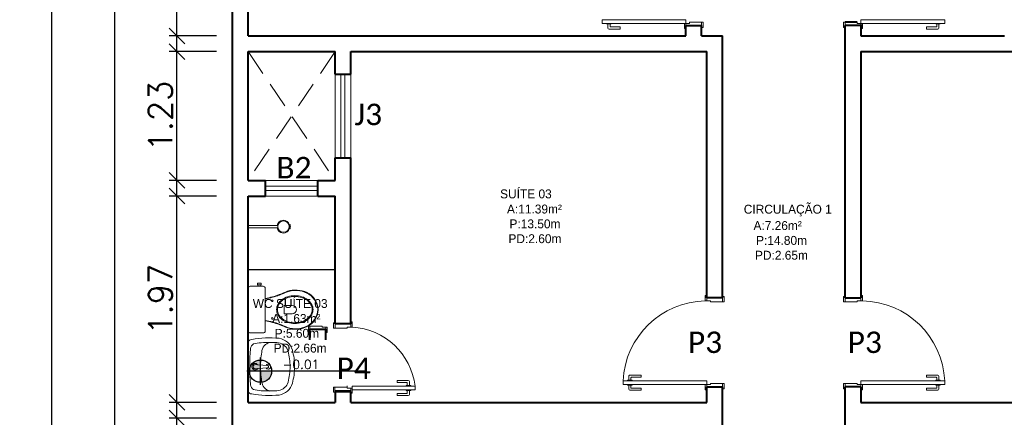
# Model space of a CAD drawing. Header units: millimetres. Extents: x 26 to 1362, y 24 to 358.
# Tile 87 of 256: x 520.35 to 529.75, y 223.64 to 227.44. Entities that reach past the tile are written whole.
import ezdxf

# ---------------------------------------------------------------- set-up
doc = ezdxf.new("R2010")
doc.units = ezdxf.units.MM
doc.linetypes.add('HIDDEN2', pattern=[4.7625, 3.175, -1.5875])
doc.linetypes.add('TRACEJADO_G', pattern=[0.375, 0.25, -0.125])
for name, color, linetype in [('ARQ-ALVENARIA', 4, 'Continuous'), ('ARQ-PISO', 8, 'Continuous'), ('PDF4_Text', 7, 'Continuous')]:
    doc.layers.add(name, color=color, linetype=linetype)
for name, color, linetype, lineweight in [('MB_ALVENARIA', 7, 'Continuous', 40), ('MB_COTA', 7, 'Continuous', 13), ('MB_ESQUADRIA', 7, 'Continuous', 5), ('MB_MOBILIÁRIO', 8, 'Continuous', 13), ('MB_TEXTO_0', 7, 'Continuous', 13)]:
    doc.layers.add(name, color=color, linetype=linetype, lineweight=lineweight)
doc.styles.add('AVANT', font='txt')
doc.styles.add('PDF Calibri', font='calibri.ttf')
doc.styles.add('ROMANS', font='romans.shx')
doc.dimstyles.new('LOHAINA 1-150', dxfattribs={"dimscale": 1.5, "dimtxt": 0.15, "dimasz": 0.1, "dimexe": 0.05, "dimexo": 0.1, "dimgap": 0.03, "dimtad": 1, "dimzin": 5, "dimdsep": 46, "dimtxsty": 'ROMANS', "dimblk": 'OBLIQUE', "dimcen": 0, "dimdle": 0.05, "dimclrd": 256, "dimclre": 256, "dimadec": 0, "dimazin": 0, "dimtfac": 1, "dimtofl": 0, "dimtmove": 2, "dimatfit": 3, "dimfxl": 0.04, "dimtolj": 1, "dimtzin": 1, "dimarcsym": 0})

# ---------------------------------------------------------------- blocks, each defined once
blk = doc.blocks.new('_Oblique')
at = {"color": 0, "linetype": 'ByBlock', "lineweight": -2}
blk.add_line((-0.5, -0.5), (0.5, 0.5), dxfattribs=at)
blk = doc.blocks.new('*D103')
at = {"layer": 'DEFPOINTS', "color": 0, "transparency": 16777216}
for p in [(521.2587, 236.455), (522.3823, 236.455), (522.3823, 208.545)]:
    blk.add_point(p, dxfattribs=at)
at = {"layer": 'MB_COTA', "lineweight": -2, "transparency": 16777216}
for p, q in [((521.2587, 208.47), (521.2587, 236.53)), ((522.2323, 236.455), (521.1837, 236.455)), ((522.2323, 208.545), (521.1837, 208.545))]:
    blk.add_line(p, q, dxfattribs=at)
at = {"layer": 'MB_COTA', "lineweight": -2, "transparency": 16777216, "xscale": 0.15, "yscale": 0.15, "zscale": 0.15}
for p, rotation in [((521.2587, 236.455), 90), ((521.2587, 208.545), 270)]:
    blk.add_blockref('_Oblique', p, dxfattribs=dict(at, rotation=rotation))
at = {"layer": 'MB_COTA', "color": 0, "transparency": 16777216, "insert": (521.1012, 222.5), "char_height": 0.225, "attachment_point": 5, "rotation": 90, "style": 'ROMANS'}
blk.add_mtext('\\A1;27.91', dxfattribs=at)
blk = doc.blocks.new('*D106')
at = {"layer": 'DEFPOINTS', "color": 0, "transparency": 16777216}
for p in [(522.3823, 253.465), (520.6571, 208.545), (522.3823, 208.545)]:
    blk.add_point(p, dxfattribs=at)
at = {"layer": 'MB_COTA', "lineweight": -2, "transparency": 16777216}
for p, q in [((520.6571, 253.54), (520.6571, 208.47)), ((522.2323, 253.465), (520.5821, 253.465)), ((522.2323, 208.545), (520.5821, 208.545))]:
    blk.add_line(p, q, dxfattribs=at)
at = {"layer": 'MB_COTA', "lineweight": -2, "transparency": 16777216, "xscale": 0.15, "yscale": 0.15, "zscale": 0.15}
for p, rotation in [((520.6571, 253.465), 90), ((520.6571, 208.545), 270)]:
    blk.add_blockref('_Oblique', p, dxfattribs=dict(at, rotation=rotation))
at = {"layer": 'MB_COTA', "color": 0, "transparency": 16777216, "insert": (520.4996, 231.005), "char_height": 0.225, "attachment_point": 5, "rotation": 90, "style": 'ROMANS'}
blk.add_mtext('\\A1;44.92', dxfattribs=at)
blk = doc.blocks.new('*D88')
at = {"layer": 'DEFPOINTS', "color": 0, "transparency": 16777216}
for p in [(521.8528, 223.635), (522.3823, 223.635), (522.3823, 219.635)]:
    blk.add_point(p, dxfattribs=at)
at = {"layer": 'MB_COTA', "lineweight": -2, "transparency": 16777216}
for p, q in [((522.2323, 223.635), (521.7778, 223.635)), ((521.8528, 219.56), (521.8528, 223.71)), ((522.2323, 219.635), (521.7778, 219.635))]:
    blk.add_line(p, q, dxfattribs=at)
at = {"layer": 'MB_COTA', "lineweight": -2, "transparency": 16777216, "xscale": 0.15, "yscale": 0.15, "zscale": 0.15}
for p, rotation in [((521.8528, 223.635), 90), ((521.8528, 219.635), 270)]:
    blk.add_blockref('_Oblique', p, dxfattribs=dict(at, rotation=rotation))
at = {"layer": 'MB_COTA', "color": 0, "transparency": 16777216, "insert": (521.6953, 221.635), "char_height": 0.225, "attachment_point": 5, "rotation": 90, "style": 'ROMANS'}
blk.add_mtext('\\A1;4.00', dxfattribs=at)
blk = doc.blocks.new('*D90')
at = {"layer": 'DEFPOINTS', "color": 0, "transparency": 16777216}
for p in [(521.8528, 225.755), (522.3823, 225.755), (522.3823, 223.785)]:
    blk.add_point(p, dxfattribs=at)
at = {"layer": 'MB_COTA', "lineweight": -2, "transparency": 16777216}
for p, q in [((521.8528, 223.71), (521.8528, 225.83)), ((522.2323, 225.755), (521.7778, 225.755)), ((522.2323, 223.785), (521.7778, 223.785))]:
    blk.add_line(p, q, dxfattribs=at)
at = {"layer": 'MB_COTA', "lineweight": -2, "transparency": 16777216, "xscale": 0.15, "yscale": 0.15, "zscale": 0.15}
for p, rotation in [((521.8528, 225.755), 90), ((521.8528, 223.785), 270)]:
    blk.add_blockref('_Oblique', p, dxfattribs=dict(at, rotation=rotation))
at = {"layer": 'MB_COTA', "color": 0, "transparency": 16777216, "insert": (521.6953, 224.77), "char_height": 0.225, "attachment_point": 5, "rotation": 90, "style": 'ROMANS'}
blk.add_mtext('\\A1;1.97', dxfattribs=at)
blk = doc.blocks.new('*D91')
at = {"layer": 'DEFPOINTS', "color": 0, "transparency": 16777216}
for p in [(521.8528, 232.755), (522.3823, 232.755), (522.3823, 227.285)]:
    blk.add_point(p, dxfattribs=at)
at = {"layer": 'MB_COTA', "lineweight": -2, "transparency": 16777216}
for p, q in [((521.8528, 227.21), (521.8528, 232.83)), ((522.2323, 232.755), (521.7778, 232.755)), ((522.2323, 227.285), (521.7778, 227.285))]:
    blk.add_line(p, q, dxfattribs=at)
at = {"layer": 'MB_COTA', "lineweight": -2, "transparency": 16777216, "xscale": 0.15, "yscale": 0.15, "zscale": 0.15}
for p, rotation in [((521.8528, 232.755), 90), ((521.8528, 227.285), 270)]:
    blk.add_blockref('_Oblique', p, dxfattribs=dict(at, rotation=rotation))
at = {"layer": 'MB_COTA', "color": 0, "transparency": 16777216, "insert": (521.6953, 230.02), "char_height": 0.225, "attachment_point": 5, "rotation": 90, "style": 'ROMANS'}
blk.add_mtext('\\A1;5.47', dxfattribs=at)
blk = doc.blocks.new('*D102')
at = {"layer": 'DEFPOINTS', "color": 0, "transparency": 16777216}
for p in [(521.8528, 227.135), (522.3823, 227.135), (522.3823, 225.905)]:
    blk.add_point(p, dxfattribs=at)
at = {"layer": 'MB_COTA', "lineweight": -2, "transparency": 16777216}
for p, q in [((521.8528, 225.83), (521.8528, 227.21)), ((522.2323, 227.135), (521.7778, 227.135)), ((522.2323, 225.905), (521.7778, 225.905))]:
    blk.add_line(p, q, dxfattribs=at)
at = {"layer": 'MB_COTA', "lineweight": -2, "transparency": 16777216, "xscale": 0.15, "yscale": 0.15, "zscale": 0.15}
for p, rotation in [((521.8528, 227.135), 90), ((521.8528, 225.905), 270)]:
    blk.add_blockref('_Oblique', p, dxfattribs=dict(at, rotation=rotation))
at = {"layer": 'MB_COTA', "color": 0, "transparency": 16777216, "insert": (521.6953, 226.52), "char_height": 0.225, "attachment_point": 5, "rotation": 90, "style": 'ROMANS'}
blk.add_mtext('\\A1;1.23', dxfattribs=at)

msp = doc.modelspace()

# ---------------------------------------------------------------- hatches: boundary and pattern name
at = {"transparency": 33554687}
h = msp.add_hatch(color=9, dxfattribs=at)
h.paths.add_polyline_path([(522.6509, 224.0832), (522.6509, 223.9769, 0.414214), (522.7572, 224.0832)])
h.paths.add_polyline_path([(522.6509, 224.0832), (522.6509, 224.1895, 0.414214), (522.5446, 224.0832)])

# ---------------------------------------------------------------- linework, layer by layer
for p, q in [((522.6509, 223.9536), (522.6509, 224.2128)), ((523.6556, 224.0832), (522.5214, 224.0832))]:
    msp.add_line(p, q, dxfattribs=at)
msp.add_circle((522.6509, 224.0832), 0.1063, dxfattribs=at)
at = {"layer": 'ARQ-ALVENARIA'}
for points in [[(526.7123, 227.285), (526.7123, 227.385)], [(526.8623, 227.285), (527.0623, 227.285)]]:
    msp.add_lwpolyline(points, dxfattribs=at)
at = {"layer": 'ARQ-PISO'}
msp.add_lwpolyline([(522.5323, 225.055), (522.5323, 225.055), (523.3623, 225.055)], dxfattribs=at)
at = {"layer": 'MB_ALVENARIA'}
for p, q in [((522.3823, 208.545), (522.3823, 253.465)), ((522.5323, 227.285), (522.5323, 232.755)), ((526.7123, 227.285), (526.7123, 227.385)), ((526.7123, 227.385), (526.8623, 227.385)), ((528.3473, 227.4151), (528.2323, 227.415)), ((528.3473, 227.4151), (528.2323, 227.415)), ((528.3823, 227.385), (528.2323, 227.385)), ((522.5323, 225.905), (522.5323, 227.135)), ((522.5323, 223.785), (522.5323, 225.755)), ((526.9123, 223.785), (526.9123, 223.935)), ((526.9123, 223.935), (527.0623, 223.935)), ((528.3823, 223.935), (528.2323, 223.935)), ((523.5123, 223.885), (523.3623, 223.885)), ((523.3623, 223.885), (523.3623, 223.785)), ((523.5123, 223.785), (523.5123, 223.885))]:
    msp.add_line(p, q, dxfattribs=at)
for points in [[(526.8623, 227.285), (526.8623, 227.385)], [(528.2323, 224.785), (528.2323, 227.385)], [(528.3823, 227.395), (528.3823, 227.285)], [(528.3823, 227.385), (528.3823, 227.285)], [(522.5323, 227.285), (526.7123, 227.285)], [(526.8623, 227.285), (527.0623, 227.285)], [(527.0623, 224.785), (527.0623, 227.285)], [(528.3823, 227.285), (529.7523, 227.285)], [(522.5323, 227.135), (523.3623, 227.135)], [(523.3623, 226.92), (523.3623, 227.135)], [(523.5123, 226.92), (523.5123, 227.135)], [(523.5123, 227.135), (526.9123, 227.135)], [(526.9123, 224.785), (526.9123, 227.135)], [(528.3823, 227.135), (530.0523, 227.135)], [(528.3823, 227.135), (528.3823, 224.785)], [(523.3623, 226.92), (523.5123, 226.92)], [(523.3623, 225.905), (523.3623, 226.12)], [(523.3623, 226.12), (523.5123, 226.12)], [(523.5123, 224.535), (523.5123, 226.12)], [(522.5323, 225.905), (522.6973, 225.905)], [(522.6973, 225.755), (522.6973, 225.905)], [(523.1973, 225.905), (523.3623, 225.905)], [(523.1973, 225.755), (523.1973, 225.905)], [(522.5323, 225.755), (522.6973, 225.755)], [(523.1973, 225.755), (523.3623, 225.755)], [(523.3623, 224.535), (523.3623, 225.755)], [(527.0623, 224.785), (526.9123, 224.785)], [(528.2323, 224.785), (528.3823, 224.785)], [(523.1233, 224.383), (523.1233, 224.483)], [(523.1233, 224.383), (523.1233, 224.483), (523.2733, 224.483)], [(523.2733, 224.383), (523.2733, 224.483)], [(523.5123, 224.535), (523.3623, 224.535)], [(526.9123, 223.785), (526.9123, 223.935)], [(527.0623, 223.485), (527.0623, 223.935)], [(528.2323, 223.535), (528.2323, 223.935)], [(528.3823, 223.935), (528.3823, 223.785)], [(523.5117, 223.8919), (523.3617, 223.8919)], [(522.5323, 223.785), (523.3623, 223.785)], [(523.5123, 223.785), (526.9123, 223.785)], [(528.3823, 223.785), (532.7823, 223.785)]]:
    msp.add_lwpolyline(points, dxfattribs=at)
at = {"layer": 'MB_ESQUADRIA'}
for p, q in [((525.9552, 227.4055), (525.9552, 227.3991)), ((525.9552, 227.3991), (525.9979, 227.3991)), ((525.9678, 227.3991), (525.9678, 227.3605)), ((525.9878, 227.3755), (525.9878, 227.3991)), ((525.9979, 227.3991), (525.9979, 227.4054)), ((526.7124, 227.4051), (526.7123, 227.3801)), ((526.7124, 227.4051), (526.7123, 227.3801)), ((526.7474, 227.4051), (526.7124, 227.4051)), ((526.7474, 227.4051), (526.7124, 227.4051)), ((526.7474, 227.4151), (526.8623, 227.415)), ((526.7474, 227.4051), (526.7474, 227.4151)), ((526.7474, 227.4151), (526.8623, 227.415)), ((526.7474, 227.4051), (526.7474, 227.4151)), ((526.8623, 227.415), (526.8623, 227.38)), ((526.8623, 227.415), (526.8623, 227.38)), ((528.2323, 227.415), (528.2323, 227.38)), ((528.2323, 227.415), (528.2323, 227.38)), ((528.3473, 227.4051), (528.3473, 227.4151)), ((528.3473, 227.4051), (528.3473, 227.4151)), ((528.3473, 227.4051), (528.3823, 227.4051)), ((528.3473, 227.4051), (528.3823, 227.4051)), ((528.3823, 227.4051), (528.3823, 227.3801)), ((528.3823, 227.4051), (528.3823, 227.3801)), ((529.0968, 227.3991), (529.0968, 227.4054)), ((529.1394, 227.3991), (529.0968, 227.3991)), ((529.1069, 227.3755), (529.1069, 227.3991)), ((529.1269, 227.3991), (529.1269, 227.3605)), ((529.1394, 227.4055), (529.1394, 227.3991)), ((525.9778, 227.3505), (526.0848, 227.3504)), ((526.0848, 227.3704), (525.9928, 227.3705)), ((526.0848, 227.3504), (526.0848, 227.3704)), ((529.0099, 227.3704), (529.1019, 227.3705)), ((529.0099, 227.3504), (529.0099, 227.3704)), ((529.1169, 227.3505), (529.0099, 227.3504)), ((526.9124, 224.755), (526.9123, 224.7801)), ((526.9474, 224.7551), (526.9124, 224.7551)), ((526.9474, 224.7551), (526.9474, 224.7451)), ((527.0623, 224.7451), (527.0623, 224.7801)), ((528.2323, 224.7451), (528.2323, 224.7801)), ((528.3473, 224.7551), (528.3473, 224.7451)), ((528.3473, 224.7551), (528.3823, 224.7551)), ((528.3823, 224.755), (528.3823, 224.7801)), ((526.9474, 224.745), (527.0623, 224.7451)), ((528.3473, 224.745), (528.2323, 224.7451)), ((523.2382, 224.513), (523.1233, 224.513)), ((523.1233, 224.513), (523.1233, 224.478)), ((523.2382, 224.513), (523.1233, 224.513)), ((523.1233, 224.513), (523.1233, 224.478)), ((523.2382, 224.513), (523.1233, 224.513)), ((523.1233, 224.513), (523.1233, 224.478)), ((523.2382, 224.513), (523.1233, 224.513)), ((523.1233, 224.513), (523.1233, 224.478)), ((523.1233, 224.483), (523.1233, 224.483)), ((523.2383, 224.503), (523.2382, 224.513)), ((523.2383, 224.503), (523.2382, 224.513)), ((523.2383, 224.503), (523.2382, 224.513)), ((523.2383, 224.503), (523.2382, 224.513)), ((523.2383, 224.503), (523.2733, 224.503)), ((523.2383, 224.503), (523.2733, 224.503)), ((523.2383, 224.503), (523.2733, 224.503)), ((523.2383, 224.503), (523.2733, 224.503)), ((523.2733, 224.503), (523.2733, 224.478)), ((523.2733, 224.503), (523.2733, 224.478)), ((523.2733, 224.503), (523.2733, 224.478)), ((523.2733, 224.503), (523.2733, 224.478)), ((523.2733, 224.483), (523.2733, 224.483)), ((523.3623, 224.4951), (523.3623, 224.5301)), ((523.3623, 224.4951), (523.3623, 224.5301)), ((523.4773, 224.495), (523.3623, 224.4951)), ((523.4773, 224.495), (523.3623, 224.4951)), ((523.4773, 224.505), (523.4773, 224.495)), ((523.4773, 224.505), (523.5123, 224.505)), ((523.4773, 224.505), (523.4773, 224.495)), ((523.4773, 224.505), (523.5123, 224.505)), ((523.5123, 224.505), (523.5123, 224.53)), ((523.5123, 224.505), (523.5123, 224.53)), ((524.0618, 223.9954), (523.9548, 223.9953)), ((524.0618, 223.9954), (523.9548, 223.9953)), ((523.9548, 223.9953), (523.9548, 223.9753)), ((523.9548, 223.9953), (523.9548, 223.9753)), ((526.1553, 223.9905), (526.1553, 223.9968)), ((526.1553, 223.9968), (526.1979, 223.9968)), ((526.1678, 223.9968), (526.1678, 224.0354)), ((526.1779, 224.0454), (526.2849, 224.0454)), ((526.1878, 224.0204), (526.1878, 223.9968)), ((526.2848, 224.0254), (526.1928, 224.0254)), ((526.1979, 223.9968), (526.1979, 223.9904)), ((526.2849, 224.0454), (526.2848, 224.0254)), ((529.0098, 224.0454), (529.0098, 224.0254)), ((529.1168, 224.0454), (529.0098, 224.0454)), ((529.0098, 224.0254), (529.1018, 224.0254)), ((529.0968, 223.9968), (529.0968, 223.9904)), ((529.1394, 223.9968), (529.0968, 223.9968)), ((529.1069, 224.0204), (529.1069, 223.9968)), ((529.1269, 223.9968), (529.1268, 224.0354)), ((529.1394, 223.9905), (529.1394, 223.9968)), ((523.4767, 223.9319), (523.3617, 223.9318)), ((523.4767, 223.9317), (523.3617, 223.9318)), ((523.4767, 223.9317), (523.3617, 223.9318)), ((523.3617, 223.9318), (523.3617, 223.8968)), ((523.3617, 223.9318), (523.3617, 223.8968)), ((523.4767, 223.9417), (523.4767, 223.9317)), ((523.4767, 223.9219), (523.4767, 223.9319)), ((523.4767, 223.9219), (523.4767, 223.9319)), ((523.4767, 223.9219), (523.5117, 223.9219)), ((523.4767, 223.9219), (523.5117, 223.9219)), ((523.5117, 223.9219), (523.5117, 223.8969)), ((523.5117, 223.9219), (523.5117, 223.8969)), ((523.9548, 223.9753), (524.0468, 223.9754)), ((523.9548, 223.9753), (524.0468, 223.9754)), ((524.0418, 223.9468), (524.0418, 223.9404)), ((524.0844, 223.9468), (524.0418, 223.9468)), ((524.0418, 223.9468), (524.0418, 223.9404)), ((524.0844, 223.9468), (524.0418, 223.9468)), ((524.0418, 223.8991), (524.0418, 223.9054)), ((524.0418, 223.8991), (524.0418, 223.9054)), ((524.0519, 223.9704), (524.0519, 223.9468)), ((524.0519, 223.9704), (524.0519, 223.9468)), ((524.0719, 223.9468), (524.0718, 223.9854)), ((524.0719, 223.9468), (524.0718, 223.9854)), ((524.0844, 223.9404), (524.0844, 223.9468)), ((524.0844, 223.9404), (524.0844, 223.9468)), ((524.0844, 223.9054), (524.0844, 223.8991)), ((524.0844, 223.9054), (524.0844, 223.8991)), ((526.1552, 223.9555), (526.1552, 223.9491)), ((526.1552, 223.9491), (526.1979, 223.9491)), ((526.1678, 223.9491), (526.1678, 223.9105)), ((526.1778, 223.9005), (526.2848, 223.9004)), ((526.1878, 223.9255), (526.1878, 223.9491)), ((526.2848, 223.9204), (526.1928, 223.9205)), ((526.1979, 223.9491), (526.1979, 223.9554)), ((526.2848, 223.9004), (526.2848, 223.9204)), ((526.9124, 223.9551), (526.9123, 223.9301)), ((526.9124, 223.9551), (526.9123, 223.9301)), ((526.9474, 223.9551), (526.9124, 223.9551)), ((526.9474, 223.9551), (526.9124, 223.9551)), ((526.9474, 223.9651), (527.0623, 223.965)), ((526.9474, 223.9551), (526.9474, 223.9651)), ((526.9474, 223.9651), (527.0623, 223.965)), ((526.9474, 223.9551), (526.9474, 223.9651)), ((527.0623, 223.965), (527.0623, 223.93)), ((527.0623, 223.965), (527.0623, 223.93)), ((528.3473, 223.9651), (528.2323, 223.965)), ((528.3473, 223.9651), (528.2323, 223.965)), ((528.2323, 223.965), (528.2323, 223.93)), ((528.2323, 223.965), (528.2323, 223.93)), ((528.3473, 223.9551), (528.3473, 223.9651)), ((528.3473, 223.9551), (528.3473, 223.9651)), ((528.3473, 223.9551), (528.3823, 223.9551)), ((528.3473, 223.9551), (528.3823, 223.9551)), ((528.3823, 223.9551), (528.3823, 223.9301)), ((528.3823, 223.9551), (528.3823, 223.9301)), ((529.0099, 223.9204), (529.1019, 223.9205)), ((529.0099, 223.9004), (529.0099, 223.9204)), ((529.1169, 223.9005), (529.0099, 223.9004)), ((529.0968, 223.9491), (529.0968, 223.9554)), ((529.1394, 223.9491), (529.0968, 223.9491)), ((529.1069, 223.9255), (529.1069, 223.9491)), ((529.1269, 223.9491), (529.1269, 223.9105)), ((529.1394, 223.9555), (529.1394, 223.9491)), ((523.9549, 223.8504), (523.9549, 223.8704)), ((523.9549, 223.8704), (524.0469, 223.8704)), ((523.9549, 223.8504), (523.9549, 223.8704)), ((523.9549, 223.8704), (524.0469, 223.8704)), ((524.0619, 223.8504), (523.9549, 223.8504)), ((524.0619, 223.8504), (523.9549, 223.8504)), ((524.0844, 223.8991), (524.0418, 223.8991)), ((524.0844, 223.8991), (524.0418, 223.8991)), ((524.0519, 223.8754), (524.0519, 223.8991)), ((524.0519, 223.8754), (524.0519, 223.8991)), ((524.0719, 223.8991), (524.0719, 223.8604)), ((524.0719, 223.8991), (524.0719, 223.8604))]:
    msp.add_line(p, q, dxfattribs=at)
for points in [[(526.7124, 227.4401), (525.9124, 227.4401), (525.9124, 227.4051), (526.7124, 227.4051)], [(528.3823, 227.4401), (529.1823, 227.4401), (529.1823, 227.4051), (528.3823, 227.4051)], [(526.9124, 223.9901), (526.1124, 223.9901), (526.1124, 223.9551), (526.9124, 223.9551)], [(528.3823, 223.9901), (529.1823, 223.9901), (529.1823, 223.9551), (528.3823, 223.9551)]]:
    msp.add_lwpolyline(points, close=True, dxfattribs=at)
for points in [[(526.7124, 227.3801), (526.7124, 227.3551), (526.6974, 227.3551), (526.6974, 227.4051), (526.7124, 227.4051), (526.7124, 227.4051)], [(526.7124, 227.3801), (526.7124, 227.3551), (526.6974, 227.3551), (526.6974, 227.4051), (526.7124, 227.4051), (526.7124, 227.4051)], [(526.8623, 227.415), (526.8773, 227.415), (526.8773, 227.365), (526.8623, 227.365), (526.8623, 227.38)], [(526.8623, 227.415), (526.8773, 227.415), (526.8773, 227.365), (526.8623, 227.365), (526.8623, 227.38)], [(528.2323, 227.415), (528.2173, 227.415), (528.2173, 227.365), (528.2323, 227.365), (528.2323, 227.38)], [(528.2323, 227.415), (528.2173, 227.415), (528.2173, 227.365), (528.2323, 227.365), (528.2323, 227.38)], [(528.3823, 227.3801), (528.3823, 227.3551), (528.3973, 227.3551), (528.3973, 227.4051), (528.3823, 227.4051), (528.3823, 227.4051)], [(528.3823, 227.3801), (528.3823, 227.3551), (528.3973, 227.3551), (528.3973, 227.4051), (528.3823, 227.4051), (528.3823, 227.4051)], [(528.3823, 227.3551), (528.3823, 227.385)], [(526.9124, 224.7801), (526.9124, 224.805), (526.8974, 224.805), (526.8974, 224.755), (526.9124, 224.755), (526.9124, 224.7551)], [(527.0623, 224.7451), (527.0773, 224.7451), (527.0773, 224.7951), (527.0623, 224.7951), (527.0623, 224.7801)], [(528.2323, 224.7451), (528.2173, 224.7451), (528.2173, 224.7951), (528.2323, 224.7951), (528.2323, 224.7801)], [(528.3823, 224.7801), (528.3823, 224.805), (528.3973, 224.805), (528.3973, 224.755), (528.3823, 224.755), (528.3823, 224.7551)], [(523.1233, 224.513), (523.1083, 224.513), (523.1083, 224.463), (523.1233, 224.463), (523.1233, 224.478)], [(523.1233, 224.513), (523.1083, 224.513), (523.1083, 224.463), (523.1233, 224.463), (523.1233, 224.478)], [(523.1233, 224.513), (523.1083, 224.513), (523.1083, 224.463), (523.1233, 224.463), (523.1233, 224.478)], [(523.1233, 224.513), (523.1083, 224.513), (523.1083, 224.463), (523.1233, 224.463), (523.1233, 224.478)], [(523.2733, 224.478), (523.2733, 224.453), (523.2883, 224.453), (523.2883, 224.503), (523.2733, 224.503), (523.2733, 224.503)], [(523.2733, 224.478), (523.2733, 224.453), (523.2883, 224.453), (523.2883, 224.503), (523.2733, 224.503), (523.2733, 224.503)], [(523.2733, 224.478), (523.2733, 224.453), (523.2883, 224.453), (523.2883, 224.503), (523.2733, 224.503), (523.2733, 224.503)], [(523.2733, 224.478), (523.2733, 224.453), (523.2883, 224.453), (523.2883, 224.503), (523.2733, 224.503), (523.2733, 224.503)], [(523.3623, 224.4951), (523.3473, 224.4951), (523.3473, 224.5451), (523.3623, 224.5451), (523.3623, 224.5301)], [(523.3623, 224.4951), (523.3473, 224.4951), (523.3473, 224.5451), (523.3623, 224.5451), (523.3623, 224.5301)], [(523.5123, 224.53), (523.5123, 224.555), (523.5273, 224.555), (523.5273, 224.505), (523.5123, 224.505), (523.5123, 224.505)], [(523.5123, 224.53), (523.5123, 224.555), (523.5273, 224.555), (523.5273, 224.505), (523.5123, 224.505), (523.5123, 224.505)], [(523.3617, 223.9318), (523.3467, 223.9318), (523.3467, 223.8818), (523.3617, 223.8818), (523.3617, 223.8968)], [(523.3617, 223.9318), (523.3467, 223.9318), (523.3467, 223.8818), (523.3617, 223.8818), (523.3617, 223.8968)], [(523.5117, 223.8969), (523.5117, 223.8719), (523.5267, 223.8719), (523.5267, 223.9219), (523.5117, 223.9219), (523.5117, 223.9219)], [(523.5117, 223.8969), (523.5117, 223.8719), (523.5267, 223.8719), (523.5267, 223.9219), (523.5117, 223.9219), (523.5117, 223.9219)], [(524.1273, 223.94), (523.5273, 223.94), (523.5273, 223.905), (524.1273, 223.905), (524.1273, 223.94)], [(526.9124, 223.9301), (526.9124, 223.9051), (526.8974, 223.9051), (526.8974, 223.9551), (526.9124, 223.9551), (526.9124, 223.9551)], [(526.9124, 223.9301), (526.9124, 223.9051), (526.8974, 223.9051), (526.8974, 223.9551), (526.9124, 223.9551), (526.9124, 223.9551)], [(527.0623, 223.965), (527.0773, 223.965), (527.0773, 223.915), (527.0623, 223.915), (527.0623, 223.93)], [(527.0623, 223.965), (527.0773, 223.965), (527.0773, 223.915), (527.0623, 223.915), (527.0623, 223.93)], [(528.2323, 223.965), (528.2173, 223.965), (528.2173, 223.915), (528.2323, 223.915), (528.2323, 223.93)], [(528.2323, 223.965), (528.2173, 223.965), (528.2173, 223.915), (528.2323, 223.915), (528.2323, 223.93)], [(528.3823, 223.9301), (528.3823, 223.9051), (528.3973, 223.9051), (528.3973, 223.9551), (528.3823, 223.9551), (528.3823, 223.9551)], [(528.3823, 223.9301), (528.3823, 223.9051), (528.3973, 223.9051), (528.3973, 223.9551), (528.3823, 223.9551), (528.3823, 223.9551)]]:
    msp.add_lwpolyline(points, dxfattribs=at)
at = {"layer": 'MB_ESQUADRIA', "linetype": 'TRACEJADO_G'}
for points in [[(522.5323, 227.135), (523.3623, 225.905)], [(523.3623, 227.135), (522.5323, 225.905)]]:
    msp.add_lwpolyline(points, dxfattribs=at)
at = {"layer": 'MB_ESQUADRIA', "linetype": 'HIDDEN2'}
for points in [[(523.3623, 226.12), (523.3623, 226.92)], [(523.4173, 226.12), (523.4173, 226.92)], [(523.4573, 226.12), (523.4573, 226.92)], [(523.5123, 226.12), (523.5123, 226.92)], [(523.1973, 225.905), (522.6973, 225.905)], [(522.6973, 225.85), (523.1973, 225.85)], [(522.6973, 225.81), (523.1973, 225.81)], [(522.6973, 225.755), (523.1973, 225.755)]]:
    msp.add_lwpolyline(points, dxfattribs=at)
at = {"layer": 'MB_ESQUADRIA'}
for centre, radius, start, end in [((525.9778, 227.3605), 0.01, 179.97107, 269.97107), ((525.9928, 227.3755), 0.005, 179.97107, 269.97107), ((529.1019, 227.3755), 0.005, 270.02893, 0.02893), ((529.1169, 227.3605), 0.01, 270.02893, 0.02893), ((524.0618, 223.9854), 0.01, 0.02893, 90.02893), ((524.0618, 223.9854), 0.01, 0.02893, 90.02893), ((526.1778, 224.0354), 0.01, 89.97107, 179.97107), ((526.1928, 224.0204), 0.005, 89.97107, 179.97107), ((529.1019, 224.0204), 0.005, 0.02893, 90.02893), ((529.1168, 224.0354), 0.01, 0.02893, 90.02893), ((524.0469, 223.9704), 0.005, 0.02893, 90.02893), ((524.0469, 223.9704), 0.005, 0.02893, 90.02893), ((526.1778, 223.9105), 0.01, 179.97107, 269.97107), ((526.1928, 223.9255), 0.005, 179.97107, 269.97107), ((529.1019, 223.9255), 0.005, 270.02893, 0.02893), ((529.1169, 223.9105), 0.01, 270.02893, 0.02893), ((524.0469, 223.8754), 0.005, 270.02893, 0.02893), ((524.0469, 223.8754), 0.005, 270.02893, 0.02893), ((524.0619, 223.8604), 0.01, 270.02893, 0.02893), ((524.0619, 223.8604), 0.01, 270.02893, 0.02893)]:
    msp.add_arc(centre, radius, start, end, dxfattribs=at)
at = {"layer": 'MB_ESQUADRIA', "linetype": 'HIDDEN2'}
for centre, radius, start, end in [((526.9133, 223.9534), 0.8018, 91.14056, 177.34932), ((528.3814, 223.9534), 0.8018, 2.65068, 88.85944), ((523.4839, 223.8578), 0.6487, 7.28537, 86.15984), ((523.4839, 223.8578), 0.6487, 7.28537, 86.15984)]:
    msp.add_arc(centre, radius, start, end, dxfattribs=at)
at = {"layer": 'MB_MOBILIÁRIO'}
for p, q in [((522.8105, 225.4734), (522.5323, 225.4734)), ((522.5323, 225.4534), (522.5323, 225.4734)), ((522.8105, 225.4534), (522.5323, 225.4534)), ((522.9341, 225.4833), (522.9284, 225.4815)), ((522.9286, 225.4456), (522.9341, 225.4439)), ((522.9377, 225.4634), (522.9312, 225.4634)), ((522.9377, 225.4634), (522.9312, 225.4634)), ((522.5323, 224.8744), (522.5323, 224.4671)), ((522.6027, 224.1455), (522.624, 224.1438)), ((522.6027, 224.1065), (522.624, 224.1082)), ((522.624, 224.1082), (522.7219, 224.1158)), ((522.6243, 224.1447), (522.7219, 224.1362)), ((522.7265, 224.1312), (522.7265, 224.1208))]:
    msp.add_line(p, q, dxfattribs=at)
for points in [[(522.5323, 224.8744), (522.5323, 224.8744), (522.5338, 224.8823), (522.5381, 224.8887), (522.5445, 224.893), (522.5524, 224.8945), (522.6762, 224.8945), (522.6762, 224.8945), (522.6841, 224.893), (522.6905, 224.8887), (522.6948, 224.8823), (522.6963, 224.8744), (522.6963, 224.6711)], [(522.6576, 224.9073), (522.6576, 224.9224), (522.6397, 224.9224), (522.6218, 224.9224), (522.6218, 224.9073), (522.6247, 224.9073), (522.6247, 224.8945)], [(522.6247, 224.9073), (522.6548, 224.9073)], [(522.6548, 224.9073), (522.6548, 224.8945)], [(522.6576, 224.9073), (522.6548, 224.9073)], [(522.697, 224.7735), (522.697, 224.7735), (522.6963, 224.7733)], [(522.5323, 224.4671), (522.5323, 224.4671), (522.5338, 224.4592), (522.5381, 224.4535), (522.5445, 224.4492), (522.5524, 224.4478), (522.6762, 224.4478), (522.6762, 224.4478), (522.6841, 224.4492), (522.6905, 224.4535), (522.6948, 224.4592), (522.6963, 224.4671), (522.6963, 224.6711)], [(522.9547, 224.7112), (522.8774, 224.7112), (522.8774, 224.6704)], [(522.9547, 224.6303), (522.8774, 224.6303), (522.8774, 224.6711)], [(522.697, 224.5688), (522.697, 224.5688), (522.6963, 224.5689)]]:
    msp.add_lwpolyline(points, dxfattribs=at)
for points in [[(522.8044, 224.6711, -0.124451), (522.8168, 224.7202, -0.105729), (522.8553, 224.7654, -0.086876), (522.9099, 224.7939, -0.077041), (522.9783, 224.8045, -0.077041), (523.0468, 224.7939, -0.086876), (523.1013, 224.7654, -0.105729), (523.1398, 224.7202, -0.124451), (523.1523, 224.6711, -0.124451), (523.1398, 224.622, -0.105729), (523.1013, 224.5768, -0.086876), (523.0468, 224.5483, -0.077041), (522.9783, 224.5377, -0.077041), (522.9099, 224.5483, -0.086876), (522.8553, 224.5768, -0.105729), (522.8168, 224.622, -0.124451)], [(522.8125, 224.6711, -0.124451), (522.8241, 224.7171, -0.105729), (522.8606, 224.7599, -0.086876), (522.9126, 224.787, -0.077041), (522.9783, 224.7972, -0.077041), (523.044, 224.787, -0.086876), (523.096, 224.7599, -0.105729), (523.1325, 224.7171, -0.124451), (523.1441, 224.6711, -0.124451), (523.1325, 224.6252, -0.105729), (523.096, 224.5824, -0.086876), (523.044, 224.5552, -0.077041), (522.9783, 224.545, -0.077041), (522.9126, 224.5552, -0.086876), (522.8606, 224.5824, -0.105729), (522.8241, 224.6252, -0.124451)]]:
    msp.add_lwpolyline(points, format="xyb", close=True, dxfattribs=at)
for centre, radius in [((522.8704, 225.4634), 0.0541), ((522.7632, 224.7549), 0.00752), ((522.7632, 224.5867), 0.00752)]:
    msp.add_circle(centre, radius, dxfattribs=at)
for centre, radius, start, end in [((522.8704, 225.4634), 0.0608, 17.38796, 170.53127), ((522.8704, 225.4634), 0.0608, 189.46873, 343.0092), ((522.8704, 225.4634), 0.0608, 343.0092, 17.38796), ((522.9343, 225.4828), 0.000485, 353.97868, 107.38796), ((522.9342, 225.4444), 0.000485, 253.0092, 5.28949), ((522.9733, 225.4787), 0.0388, 173.97868, 203.35334), ((522.9733, 225.448), 0.0388, 156.64666, 185.28949), ((511.7937, 251.4838), 28.863, 292.48168, 292.6462), ((512.3925, 250.0457), 27.3099, 292.47426, 292.64856), ((522.9855, 224.6036), 0.2549, 64.55417, 107.90961), ((522.9857, 224.6073), 0.2467, 64.23754, 108.13298), ((522.5659, 225.5295), 0.7626, 279.83702, 290.30912), ((522.5659, 225.5295), 0.7673, 279.83702, 290.30912), ((523.0125, 224.6628), 0.1851, 2.79189, 64.23754), ((523.0125, 224.6628), 0.1898, 2.79189, 64.23754), ((522.9547, 224.6708), 0.0404, 270, 90), ((523.0125, 224.6794), 0.1851, 295.76246, 357.20811), ((523.0125, 224.6794), 0.1898, 295.76246, 357.20811), ((522.5659, 223.8127), 0.7626, 69.69088, 80.16298), ((522.5659, 223.8127), 0.7673, 69.69088, 80.16298), ((511.7937, 197.8584), 28.863, 67.3538, 67.51832), ((512.3925, 199.2965), 27.3099, 67.35144, 67.52574), ((522.9855, 224.7386), 0.2549, 252.09039, 295.44583), ((522.9857, 224.7349), 0.2467, 251.86702, 295.76246), ((522.5997, 224.126), 0.0309, 37.13786, 322.86214), ((522.5997, 224.126), 0.0197, 81.10748, 278.89252), ((522.7215, 224.1312), 0.005, 360, 85.55374), ((522.7215, 224.1208), 0.005, 274.44626, 0)]:
    msp.add_arc(centre, radius, start, end, dxfattribs=at)
for points in [[(522.5669, 224.3868), (522.5525, 224.3843), (522.5398, 224.3757), (522.5323, 224.3631)], [(522.8284, 224.3971), (522.7414, 224.4051), (522.6536, 224.4017), (522.5674, 224.3869)], [(522.9549, 224.2847), (522.9387, 224.3435), (522.8887, 224.3867), (522.8284, 224.3971)], [(522.5323, 224.126), (522.5323, 224.126), (522.5323, 224.3631), (522.5323, 224.3631)], [(522.5538, 224.2858), (522.5495, 224.2326), (522.5474, 224.1793), (522.5474, 224.126)], [(522.558, 224.3112), (522.5559, 224.3029), (522.5544, 224.2944), (522.5538, 224.2858)], [(522.5993, 224.3483), (522.5793, 224.3454), (522.563, 224.3308), (522.558, 224.3112)], [(522.7581, 224.358), (522.705, 224.3592), (522.6519, 224.356), (522.5993, 224.3483)], [(522.6651, 224.281), (522.6567, 224.235), (522.6523, 224.1884), (522.6519, 224.1417)], [(522.7581, 224.358), (522.712, 224.359), (522.6722, 224.3258), (522.665, 224.2802)], [(522.8235, 224.3543), (522.8018, 224.3563), (522.7799, 224.3575), (522.7581, 224.358)], [(522.9136, 224.2732), (522.9021, 224.3152), (522.8664, 224.346), (522.8235, 224.3543)], [(522.9763, 224.126), (522.9763, 224.1796), (522.9691, 224.233), (522.9549, 224.2847)], [(522.9335, 224.126), (522.9335, 224.1757), (522.9268, 224.2252), (522.9136, 224.2732)], [(522.5323, 224.126), (522.5323, 224.126), (522.5323, 223.8889), (522.5323, 223.8889)], [(522.5474, 224.126), (522.5474, 224.0727), (522.5495, 224.0194), (522.5538, 223.9662)], [(522.6519, 224.1103), (522.6523, 224.0662), (522.6562, 224.0222), (522.6638, 223.9787)], [(522.9136, 223.9788), (522.9268, 224.0268), (522.9335, 224.0763), (522.9335, 224.126)], [(522.9549, 223.9673), (522.9691, 224.019), (522.9763, 224.0724), (522.9763, 224.126)], [(522.5538, 223.9662), (522.5544, 223.9576), (522.5559, 223.9491), (522.558, 223.9408)], [(522.558, 223.9408), (522.563, 223.9212), (522.5793, 223.9066), (522.5993, 223.9037)], [(522.5993, 223.9037), (522.6519, 223.8961), (522.705, 223.8928), (522.7581, 223.894)], [(522.6629, 223.9836), (522.6637, 223.9788), (522.6645, 223.9741), (522.6654, 223.9694)], [(522.6654, 223.9694), (522.6736, 223.9249), (522.7129, 223.893), (522.7581, 223.894)], [(522.8235, 223.8977), (522.8664, 223.906), (522.9021, 223.9369), (522.9136, 223.9788)], [(522.8284, 223.8549), (522.8887, 223.8653), (522.9387, 223.9085), (522.9549, 223.9673)], [(522.5323, 223.8889), (522.5398, 223.8763), (522.5525, 223.8677), (522.5669, 223.8652)], [(522.5674, 223.8652), (522.6536, 223.8503), (522.7414, 223.8469), (522.8284, 223.8549)], [(522.7581, 223.894), (522.7799, 223.8945), (522.8018, 223.8958), (522.8235, 223.8977)]]:
    msp.add_open_spline(points, degree=3, dxfattribs=at)
msp.add_open_spline([(522.7041, 224.1144), (522.7081, 224.1079), (522.7153, 224.1035), (522.7235, 224.1035), (522.7235, 224.1035), (522.7359, 224.1035), (522.746, 224.1136), (522.746, 224.126), (522.746, 224.126), (522.746, 224.1385), (522.7359, 224.1485), (522.7235, 224.1485), (522.7152, 224.1485), (522.7081, 224.1442), (522.7041, 224.1376)], degree=3, knots=[0.3352857, 0.3352857, 0.3352857, 0.3352857, 0.5, 0.5, 0.5, 0.625, 0.75, 0.75, 0.75, 0.875, 1, 1, 1, 1.164877, 1.164877, 1.164877, 1.164877], dxfattribs=at)

# ---------------------------------------------------------------- texts
at = {"layer": 'MB_TEXTO_0'}
for s, style, p in [('SUÍTE 03', 'AVANT', (524.9383, 225.7338)), ('A:11.39m²', 'AVANT', (525.0038, 225.5893)), ('CIRCULAÇÃO 1', 'AVANT', (527.2645, 225.5875)), ('P:13.50m', 'AVANT', (525.0281, 225.4476)), ('A:7.26m²', 'AVANT', (527.3573, 225.4314)), ('PD:2.60m', 'AVANT', (525.018, 225.3059)), ('P:14.80m', 'AVANT', (527.3816, 225.2897)), ('PD:2.65m', 'AVANT', (527.3715, 225.148)), ('WC SUÍTE 03', 'AVANT', (522.5774, 224.687)), ('A:1.63m²', 'AVANT', (522.762, 224.544)), ('P:5.60m', 'AVANT', (522.7863, 224.4024)), ('PD:2.66m', 'AVANT', (522.7762, 224.2607)), ('-0.01', 'ROMANS', (522.8611, 224.1055))]:
    msp.add_text(s, height=0.085, rotation=360, dxfattribs=dict(at, style=style)).set_placement(p)
at = {"layer": 'PDF4_Text', "char_height": 0.20477, "attachment_point": 4, "style": 'PDF Calibri'}
for s, insert in [('J3', (523.5484, 226.5342)), ('B2', (522.8023, 226.0272)), ('P3', (526.7311, 224.358)), ('P3', (528.256, 224.358)), ('P4', (523.3769, 224.1105))]:
    msp.add_mtext(s, dxfattribs=dict(at, insert=insert))

# ---------------------------------------------------------------- dimensions: what is measured, and where the dimension line sits
at = {"layer": 'MB_COTA'}
for base, p1, p2, picture, middle in [((520.6571, 208.545), (522.3823, 253.465), (522.3823, 208.545), '*D106', (520.4996, 231.005)), ((521.2587, 236.455), (522.3823, 208.545), (522.3823, 236.455), '*D103', (521.1012, 222.5)), ((521.8528, 232.755), (522.3823, 227.285), (522.3823, 232.755), '*D91', (521.6953, 230.02)), ((521.8528, 227.135), (522.3823, 225.905), (522.3823, 227.135), '*D102', (521.6953, 226.52)), ((521.8528, 225.755), (522.3823, 223.785), (522.3823, 225.755), '*D90', (521.6953, 224.77)), ((521.8528, 223.635), (522.3823, 219.635), (522.3823, 223.635), '*D88', (521.6953, 221.635))]:
    dim = msp.add_linear_dim(base=base, p1=p1, p2=p2, angle=90, dimstyle='LOHAINA 1-150', dxfattribs=at)
    dim.commit()
    dim.dimension.update_dxf_attribs({"geometry": picture, "text_midpoint": middle})

doc.saveas('drawing.dxf')
